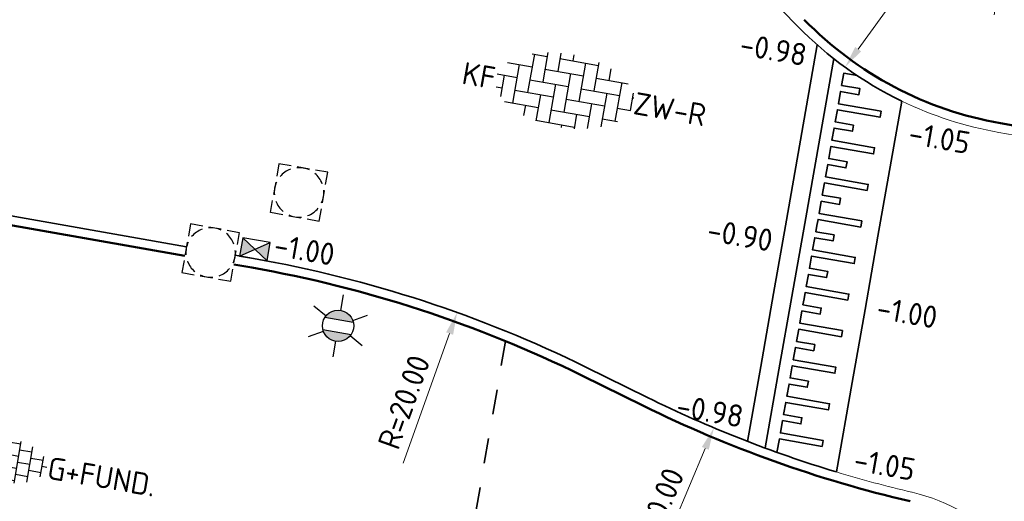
# Model space of a CAD drawing. Header units: metres. Extents: x 2514 to 227642, y 1683 to 852646.
# Tile 249 of 256: x 113870.21 to 113886.11, y 426285.46 to 426293.24. Entities that reach past the tile are written whole.
import ezdxf
from ezdxf.enums import TextEntityAlignment as Align

# ---------------------------------------------------------------- set-up
doc = ezdxf.new("R2010")
doc.units = ezdxf.units.M
doc.linetypes.add('ZZ-HIDDEN-SO', pattern=[4, 2, -2])
doc.layers.get('Defpoints').update_dxf_attribs({"color": 244, "lineweight": 35})
for name, color, linetype, lineweight in [('N-WE-GR-HEESTER-S', 94, 'Continuous', 13), ('N-WE-IE-MEUBILAIR_WEGMEUBILAIR_LICHTMAST-S', 7, 'Continuous', 25), ('N-WE-RI-HWA_KOLK-S', 150, 'Continuous', 25), ('N-WE-RI-PUT-OPHOOGTEBRENGEN-S', 7, 'Continuous', 25), ('N-WE-VH-DREMPEL_BESTRAAT-G', 1, 'Continuous', 35), ('N-WE-VH-KANTOPSLUITING_ACHTERKANTBAND-G', 1, 'Continuous', 50), ('N-WE-VH-KANTOPSLUITING_OPSLUITBAND_150X250-G', 1, 'Continuous', 35), ('N-WE-VH-KANTOPSLUITING_TROTTOIRBAND_130 150-G', 2, 'Continuous', 13), ('N-WE-VH-M', 7, 'Continuous', 18), ('N-WE-VH-MATERIAALGRENS-G', 7, 'ZZ-HIDDEN-SO', 35), ('N-WE-VH-NAP-T18', 1, 'Continuous', 18), ('N-WE-VH-VERHARDING_BETONSTRAATSTEEN-S', 1, 'Continuous', 25), ('N-WE-VH-VERHARDING_TEGEL-S', 1, 'Continuous', 25)]:
    doc.layers.add(name, color=color, linetype=linetype, lineweight=lineweight)
doc.styles.add('ISO', font='NLCS-ISO.ttf')
doc.styles.add('NLCS-ISO', font='NLCS-ISO.ttf', dxfattribs={"height": 1.8})
doc.styles.add('NLCS-ISO-M200-T18', font='NLCS-ISO.ttf', dxfattribs={"height": 0.36})
doc.dimstyles.new('NLCS-M200-T18-PIJL_L2_H1', dxfattribs={"dimscale": 0.2, "dimtxt": 2.5, "dimasz": 1.8, "dimexe": 2, "dimexo": 2, "dimgap": 0.7, "dimtad": 1, "dimzin": 0, "dimdsep": 46, "dimtxsty": 'NLCS-ISO-M200-T18', "dimcen": 0, "dimdle": 2, "dimclrd": 256, "dimclre": 256, "dimclrt": 1, "dimadec": 1, "dimazin": 0, "dimtfac": 1, "dimtdec": 3, "dimtofl": 0, "dimtmove": 0, "dimatfit": 3, "dimfxl": 2, "dimfxlon": 1, "dimtfillclr": 256, "dimtolj": 1, "dimtzin": 0, "dimlwd": -1, "dimlwe": -1, "dimarcsym": 0})

# ---------------------------------------------------------------- blocks, each defined once
blk = doc.blocks.new('SGR-HEESTERS-SO')
at = {"ltscale": 0.1}
h = blk.add_hatch(dxfattribs=at)
h.set_pattern_fill('GR-HEESTERS', color=256, scale=0.1, style=0, pattern_type=2)
h.set_pattern_definition([(0, (-2.018678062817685, -1.134114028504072), (0, 0.75), [0.07663900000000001, -0.6733610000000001]), (45, (-1.942038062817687, -1.134114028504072), (4.440892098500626e-17, 0.7499998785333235), [0.078192, -0.9824680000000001]), (90, (-1.886748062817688, -1.078824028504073), (-0.75, 4.592425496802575e-17), [0.07663900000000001, -0.6733610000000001]), (135, (-1.886748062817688, -1.002184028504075), (-0.7499998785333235, 4.440892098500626e-17), [0.078192, -0.9824680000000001]), (180, (-1.942038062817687, -0.9468940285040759), (-9.184850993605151e-17, -0.75), [0.07663900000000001, -0.6733610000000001]), (225, (-2.018678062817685, -0.9468940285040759), (-1.332267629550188e-16, -0.7499998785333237), [0.078192, -0.9824680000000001]), (270, (-2.073968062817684, -1.002184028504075), (0.75, -1.377727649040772e-16), [0.07663900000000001, -0.6733610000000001]), (315, (-2.073968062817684, -1.078824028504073), (0.7499998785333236, -1.776356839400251e-16), [0.078192, -0.9824680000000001]), (90, (-1.980358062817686, -1.227004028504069), (-0.75, 4.592425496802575e-17), [0.3744400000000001, -0.37546])])
edge = h.paths.add_edge_path()
edge.add_ellipse((0, 0), major_axis=(1.980358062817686, 0), ratio=0.5254120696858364, start_angle=0, end_angle=360, ccw=False)
at = {"ltscale": 0.1, "style": 'NLCS-ISO'}
blk.add_attdef('TYPE', text='', height=0.5, dxfattribs=at).set_placement((3.470943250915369, -0.01606055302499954), align=Align.MIDDLE_CENTER)
blk = doc.blocks.new('SVH-TEGEL_200X200_HALFST_KL-SO')
for p, q in [((-1, -1.70458307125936), (-1, 1.70458307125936)), ((-3.05311331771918e-16, -1.78372119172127), (-1.387778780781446e-16, 1.78372119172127)), ((0.9999999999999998, -1.704583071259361), (0.9999999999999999, 1.70458307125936)), ((-2.000000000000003, 1), (-3.000000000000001, 1.000000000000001)), ((-3.000000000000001, -0.8349495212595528), (-3.000000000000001, 0.8349495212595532)), ((-1.000000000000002, 1.5), (-2.000000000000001, 1.5)), ((-2, -1.441329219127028), (-2, 1.441329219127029)), ((-2.164934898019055e-15, 1), (-1.000000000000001, 1.000000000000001)), ((0.9999999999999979, 1.5), (-1.054711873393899e-15, 1.5)), ((1.999999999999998, 0.9999999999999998), (0.999999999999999, 1)), ((2, -1.441329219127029), (2, 1.441329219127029)), ((3, -0.8349495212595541), (3, 0.8349495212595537)), ((-3.000000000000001, 0.5000000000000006), (-3.25879357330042, 0.5000000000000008)), ((-2, 2.447365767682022e-16), (-3, 9.110996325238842e-16)), ((-1.000000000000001, 0.5000000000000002), (-2.000000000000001, 0.5000000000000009)), ((5.551115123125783e-17, -1.927830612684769e-19), (-1, 6.661702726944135e-16)), ((0.999999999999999, 0.4999999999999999), (-1.054711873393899e-15, 0.5000000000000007)), ((2, -2.451221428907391e-16), (1, 4.212409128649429e-16)), ((2.999999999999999, 0.4999999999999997), (1.999999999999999, 0.5000000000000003)), ((3.39489953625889, -8.683490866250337e-17), (3, 1.763115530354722e-16)), ((-3.000000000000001, -0.4999999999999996), (-3.258793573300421, -0.4999999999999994)), ((-1.000000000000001, -0.4999999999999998), (-2, -0.4999999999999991)), ((0.999999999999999, -0.5000000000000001), (5.551115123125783e-17, -0.4999999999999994)), ((2.999999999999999, -0.5000000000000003), (2, -0.4999999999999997)), ((-2.000000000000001, -0.9999999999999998), (-2.811212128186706, -0.9999999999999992)), ((-1, -1.500000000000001), (-1.837083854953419, -1.5)), ((-1.054711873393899e-15, -1), (-1, -0.9999999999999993)), ((1, -1.500000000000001), (5.551115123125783e-17, -1.5)), ((1.999999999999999, -1), (1, -0.9999999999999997))]:
    blk.add_line(p, q)
at = {"style": 'NLCS-ISO'}
blk.add_attdef('FORMAAT', text='', height=1.8, dxfattribs=at).set_placement((-3.358793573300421, 1.771663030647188e-16), align=Align.MIDDLE_RIGHT)
blk.add_attdef('KLEUR', text='', height=1.8, dxfattribs=at).set_placement((3.49489953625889, -8.683490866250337e-17), align=Align.MIDDLE_LEFT)
at = {"style": 'NLCS-ISO', "flags": 1}
blk.add_attdef('FUNCTIE', text='', height=1.8, dxfattribs=at).set_placement((0.1159930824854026, -3.584775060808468), align=Align.MIDDLE_CENTER)
blk = doc.blocks.new('SVH-BSS_KEIFORMAAT_ELLEBOOG-SO')
at = {"ltscale": 0.1}
for p, q in [((-3.104154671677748, 2.485541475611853), (-1.871609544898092, 2.485541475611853)), ((-2.92160954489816, 2.48554147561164), (-2.92160954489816, -0.6644585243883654)), ((-1.871609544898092, 2.805519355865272), (-1.871609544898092, 0.3855414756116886)), ((-0.8216095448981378, 2.941359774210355), (-0.8216095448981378, 1.435541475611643)), ((-0.8216095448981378, 2.485541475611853), (2.32839045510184, 2.485541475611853)), ((0.2283904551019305, 2.970445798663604), (0.2283904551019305, 2.485541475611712)), ((1.278390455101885, 2.485541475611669), (1.278390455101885, -0.664458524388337)), ((2.32839045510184, 2.709488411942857), (2.32839045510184, 0.3855414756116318)), ((3.378390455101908, 2.384775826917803), (3.378390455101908, 1.4355414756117)), ((-4.954776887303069, 1.435541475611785), (-2.92160954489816, 1.435541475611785)), ((-3.971609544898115, 1.435541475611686), (-3.971609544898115, -1.71445852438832)), ((-1.871609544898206, 1.435541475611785), (1.278390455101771, 1.435541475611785)), ((0.2283904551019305, 1.435541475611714), (0.2283904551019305, -1.714458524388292)), ((2.328390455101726, 1.435541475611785), (4.954776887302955, 1.435541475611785)), ((4.428390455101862, 1.435541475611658), (4.428390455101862, -1.714458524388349)), ((-5.610382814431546, 0.3855414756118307), (-3.971609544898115, 0.3855414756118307)), ((-5.02160954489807, 0.3855414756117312), (-5.02160954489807, -1.36993364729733)), ((-2.92160954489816, 0.3855414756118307), (0.2283904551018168, 0.3855414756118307)), ((-0.8216095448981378, 0.385541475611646), (-0.8216095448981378, -2.76445852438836)), ((1.278390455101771, 0.3855414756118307), (4.428390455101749, 0.3855414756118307)), ((3.378390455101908, 0.3855414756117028), (3.378390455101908, -2.384775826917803)), ((5.47839045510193, 0.7434310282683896), (5.47839045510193, -0.6644585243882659)), ((5.478390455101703, 0.3855414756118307), (5.610382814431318, 0.3855414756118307)), ((-5.515026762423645, -0.6644585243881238), (-5.02160954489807, -0.6644585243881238)), ((-3.971609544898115, -0.6644585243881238), (-0.8216095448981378, -0.6644585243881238)), ((-1.871609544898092, -0.6644585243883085), (-1.871609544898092, -2.805519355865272)), ((0.2283904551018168, -0.6644585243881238), (3.378390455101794, -0.6644585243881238)), ((2.32839045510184, -0.6644585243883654), (2.32839045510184, -2.709488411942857)), ((4.428390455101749, -0.6644585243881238), (5.515026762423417, -0.6644585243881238)), ((-4.622465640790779, -1.714458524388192), (-1.871609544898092, -1.714458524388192)), ((-2.92160954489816, -1.714458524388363), (-2.92160954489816, -2.545893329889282)), ((-0.8216095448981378, -1.714458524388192), (2.32839045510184, -1.714458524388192)), ((1.278390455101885, -1.714458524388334), (1.278390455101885, -2.895995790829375)), ((3.378390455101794, -1.714458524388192), (4.622465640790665, -1.714458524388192)), ((-1.871609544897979, -2.764458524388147), (1.278390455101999, -2.764458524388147)), ((0.2283904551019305, -2.764458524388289), (0.2283904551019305, -2.970445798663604))]:
    blk.add_line(p, q, dxfattribs=at)
at = {"style": 'NLCS-ISO'}
blk.add_attdef('FORMAAT', text='', height=1.8, dxfattribs=at).set_placement((-5.710382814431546, -4.440892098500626e-15), align=Align.MIDDLE_RIGHT)
blk.add_attdef('KLEUR', text='', height=1.8, dxfattribs=at).set_placement((5.710382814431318, 0), align=Align.MIDDLE_LEFT)
at = {"style": 'NLCS-ISO', "flags": 1}
blk.add_attdef('FUNCTIE', text='', height=1.8, dxfattribs=at).set_placement((0.1159930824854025, -3.584775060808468), align=Align.MIDDLE_CENTER)
blk = doc.blocks.new('SRI-PUT_OPHOOGTEBRENGEN-SO-flat-51')
at = {"layer": 'N-WE-RI-PUT-OPHOOGTEBRENGEN-S', "lineweight": -3}
for points in [[(-0.1254495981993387, 0.4301388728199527), (-0.3224537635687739, 0.4648194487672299), (-0.3571227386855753, 0.2678811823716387)], [(0.1700072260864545, 0.3781267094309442), (-0.02696399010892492, 0.4128014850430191)], [(-0.3744601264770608, 0.1693955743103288), (-0.4091349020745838, -0.02757564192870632)], [(0.3787441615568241, -0.1663076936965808), (0.4134189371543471, 0.03066352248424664)], [(-0.4264722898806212, -0.1260612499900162), (-0.4611528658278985, -0.3230654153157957), (-0.2641816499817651, -0.3577401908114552)], [(0.1297607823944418, -0.427089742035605), (0.3267319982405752, -0.4617645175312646), (0.3614067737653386, -0.2647933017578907)], [(-0.1656960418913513, -0.3750775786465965), (0.03127517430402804, -0.4097523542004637)]]:
    blk.add_lwpolyline(points, dxfattribs=at)
at = {"layer": 'N-WE-RI-PUT-OPHOOGTEBRENGEN-S'}
blk.add_lwpolyline([(0.2684884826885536, 0.3607646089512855), (0.4654582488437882, 0.3260815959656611), (0.4307810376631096, 0.1291447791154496)], dxfattribs=at)
at = {"layer": 'N-WE-RI-PUT-OPHOOGTEBRENGEN-S', "lineweight": -3, "ltscale": 0.2}
for start, end in [(110.0111660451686, 140.0111660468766), (65.01595826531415, 95.0159582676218), (155.0111660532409, 185.0111660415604), (20.01595825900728, 50.01595826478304), (335.0159582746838, 5.015958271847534), (200.0111660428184, 230.0111660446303), (290.0159582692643, 320.0159582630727), (245.0111660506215, 275.0111660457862)]:
    blk.add_arc((0.002139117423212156, 0.00152746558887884), 0.3999999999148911, start, end, dxfattribs=at)
blk = doc.blocks.new('SRI-PUT_OPHOOGTEBRENGEN-SO-flat-74')
at = {"layer": 'N-WE-RI-PUT-OPHOOGTEBRENGEN-S', "lineweight": -3}
for points in [[(-0.1315355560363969, 0.4265464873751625), (-0.3286492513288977, 0.4604019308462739), (-0.3625046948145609, 0.2632882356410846)], [(0.1641349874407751, 0.3757633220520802), (-0.03297870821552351, 0.4096187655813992)], [(0.4259444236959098, 0.1278334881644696), (0.4598055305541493, 0.3249801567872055), (0.2626918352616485, 0.3588356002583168)], [(-0.3794324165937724, 0.1647313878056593), (-0.4132878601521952, -0.03238230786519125)], [(0.3751612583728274, -0.1678370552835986), (0.4090167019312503, 0.02927664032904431)], [(0.1272370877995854, -0.4296135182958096), (0.3243837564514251, -0.4634746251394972), (0.358233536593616, -0.2663939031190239)], [(-0.1684334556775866, -0.3788303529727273), (0.02868023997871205, -0.4126857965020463)]]:
    blk.add_lwpolyline(points, dxfattribs=at)
at = {"layer": 'N-WE-RI-PUT-OPHOOGTEBRENGEN-S'}
blk.add_lwpolyline([(-0.2669860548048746, -0.3618779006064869), (-0.4640983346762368, -0.3280142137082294), (-0.4302403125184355, -0.1309349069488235)], dxfattribs=at)
at = {"layer": 'N-WE-RI-PUT-OPHOOGTEBRENGEN-S', "lineweight": -3, "ltscale": 0.2}
for start, end in [(110.2542023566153, 140.2542023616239), (65.24941013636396, 95.24941013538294), (155.2542023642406, 185.2542023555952), (20.24941013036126, 50.24941013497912), (335.2494101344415, 5.249410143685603), (200.254202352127, 230.2542023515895), (290.2494101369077, 320.2494101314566), (245.2542023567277, 275.2542023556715)]:
    blk.add_arc((-0.002132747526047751, -0.001536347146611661), 0.3999999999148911, start, end, dxfattribs=at)
blk = doc.blocks.new('N-SRI-KOLK_STRAAT_450X300-SO')
h = blk.add_hatch(color=256)
h.dxf.hatch_style = 1
h.paths.add_polyline_path([(-7.122080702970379e-14, 0.7499999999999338), (-1.125000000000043, 1.49999999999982), (-1.125000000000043, 4.75175454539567e-14)])
h.paths.add_polyline_path([(1.1249999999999, 1.49999999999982), (-7.122080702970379e-14, 0.7499999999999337), (1.1249999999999, 4.75175454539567e-14)])
for p, q in [((-1.125000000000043, 4.75175454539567e-14), (1.1249999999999, 1.49999999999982)), ((1.1249999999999, 4.75175454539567e-14), (-1.125000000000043, 1.49999999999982))]:
    blk.add_line(p, q)
at = {"flags": 128}
blk.add_lwpolyline([(-1.125000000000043, 4.75175454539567e-14), (1.1249999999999, 4.75175454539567e-14), (1.1249999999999, 1.49999999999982), (-1.125000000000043, 1.49999999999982)], close=True, dxfattribs=at)
blk = doc.blocks.new('*D510')
at = {"layer": 'Defpoints', "color": 0, "ltscale": 0.2, "transparency": 16777216}
for p in [(113889.1862096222, 426305.0790978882), (113881.4220635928, 426286.6476563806)]:
    blk.add_point(p, dxfattribs=at)
at = {"layer": 'N-WE-VH-M', "ltscale": 0.2, "transparency": 16777216}
blk.add_line((113880.4189359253, 426284.2663141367), (113881.2823089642, 426286.3158904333), dxfattribs=at)
blk.add_solid([(113881.2270146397, 426286.3391828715), (113881.3376032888, 426286.2925979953), (113881.4220635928, 426286.6476563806)], dxfattribs=at)
at = {"layer": 'N-WE-VH-M', "color": 1, "ltscale": 0.2, "transparency": 16777216, "insert": (113880.4858420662, 426285.2494456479), "char_height": 0.36, "attachment_point": 5, "rotation": 67.15700162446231, "style": 'NLCS-ISO-M200-T18'}
blk.add_mtext('\\A1;R=20.00', dxfattribs=at)
blk = doc.blocks.new('*D512')
at = {"layer": 'Defpoints', "color": 0, "ltscale": 0.2, "transparency": 16777216}
for p in [(113877.2733890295, 426288.5104554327), (113870.5135512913, 426269.6874749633)]:
    blk.add_point(p, dxfattribs=at)
at = {"layer": 'N-WE-VH-M', "ltscale": 0.2, "transparency": 16777216}
blk.add_line((113876.4000179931, 426286.0785263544), (113877.1517119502, 426288.1716417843), dxfattribs=at)
blk.add_solid([(113877.0952430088, 426288.1919212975), (113877.2081808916, 426288.151362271), (113877.2733890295, 426288.5104554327)], dxfattribs=at)
at = {"layer": 'N-WE-VH-M', "color": 1, "ltscale": 0.2, "transparency": 16777216, "insert": (113876.4138587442, 426287.0638346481), "char_height": 0.36, "attachment_point": 5, "rotation": 70.24542389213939, "style": 'NLCS-ISO-M200-T18'}
blk.add_mtext('\\A1;R=20.00', dxfattribs=at)
blk = doc.blocks.new('*D799')
at = {"layer": 'Defpoints', "color": 0, "ltscale": 0.2, "transparency": 16777216}
for p in [(113887.0652091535, 426297.3294957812), (113883.5389000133, 426292.4751014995)]:
    blk.add_point(p, dxfattribs=at)
at = {"layer": 'N-WE-VH-M', "ltscale": 0.2, "transparency": 16777216}
blk.add_line((113885.4980304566, 426295.1720833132), (113883.7504785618, 426292.7663651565), dxfattribs=at)
blk.add_solid([(113883.701934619, 426292.8016282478), (113883.7990225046, 426292.7311020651), (113883.5389000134, 426292.4751014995)], dxfattribs=at)
at = {"layer": 'N-WE-VH-M', "color": 1, "ltscale": 0.2, "transparency": 16777216, "insert": (113884.7654285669, 426294.7080461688), "char_height": 0.36, "attachment_point": 5, "rotation": 54.00474930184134, "style": 'NLCS-ISO-M200-T18'}
blk.add_mtext('\\A1;R=6.00', dxfattribs=at)
blk = doc.blocks.new('N-SIE-WEG_LICHTMAST-SO')
h = blk.add_hatch(color=256)
h.paths.add_polyline_path([(1.162672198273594, 0.5, 0.6585046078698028), (-1.162672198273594, 0.5)])
h.paths.add_polyline_path([(-1.162672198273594, -0.5, 0.6585046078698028), (1.162672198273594, -0.5)])
at = {"flags": 128}
for points in [[(8.349587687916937e-10, 1.265625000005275), (1.669846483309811e-09, 2.53125000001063)], [(-2.192125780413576, 1.265625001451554), (-1.096064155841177, 0.6328125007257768)], [(1.096064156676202, 0.6328124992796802), (2.192125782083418, 1.26562499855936)], [(-1.162672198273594, 0.5), (1.162672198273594, 0.5)], [(-2.192125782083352, -1.26562499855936), (-1.096064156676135, -0.6328124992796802)], [(-1.162672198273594, -0.5), (1.162672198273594, -0.5)], [(2.192125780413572, -1.265625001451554), (1.096064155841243, -0.6328125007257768)], [(-8.349587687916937e-10, -1.265625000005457), (-1.669775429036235e-09, -2.53125000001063)]]:
    blk.add_lwpolyline(points, dxfattribs=at)
at = {"ltscale": 0.5}
blk.add_circle((0, 0), 1.265625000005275, dxfattribs=at)
at = {"style": 'NLCS-ISO'}
blk.add_attdef('TYPE', text='', height=1.8, dxfattribs=at).set_placement((1.669846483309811e-09, 2.53125000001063), align=Align.BOTTOM_CENTER)

msp = doc.modelspace()

# ---------------------------------------------------------------- linework, layer by layer
at = {"layer": 'N-WE-VH-DREMPEL_BESTRAAT-G'}
for points in [[(113883.0915680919, 426292.8339227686), (113882.5929206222, 426290.0020328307), (113882.3848225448, 426288.8202142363), (113882.1767244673, 426287.6383956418), (113881.9637253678, 426286.4287434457)], [(113883.35718511, 426292.6124461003), (113882.8883752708, 426289.9500083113), (113882.6802771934, 426288.7681897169), (113882.472179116, 426287.5863711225), (113882.249866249, 426286.3238247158)], [(113882.4401506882, 426286.2511747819), (113882.4783923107, 426286.468354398), (113883.1677864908, 426286.3469638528), (113883.1851279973, 426286.4454487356), (113882.4957338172, 426286.5668392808), (113882.5304168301, 426286.7638090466), (113882.8258714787, 426286.7117845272), (113882.8432129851, 426286.8102694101), (113882.5477583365, 426286.8622939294), (113882.5824413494, 426287.0592636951), (113883.2718355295, 426286.93787315), (113883.289177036, 426287.0363580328), (113882.5997828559, 426287.1577485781), (113882.6344658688, 426287.3547183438), (113882.9299205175, 426287.3026938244), (113882.9472620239, 426287.4011787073), (113882.6518073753, 426287.4532032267), (113882.6691488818, 426287.5516881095), (113882.6864903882, 426287.6501729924), (113883.3758845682, 426287.5287824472), (113883.3932260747, 426287.6272673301), (113882.7038318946, 426287.7486578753), (113882.7385149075, 426287.945627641), (113883.0339695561, 426287.8936031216), (113883.0513110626, 426287.9920880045), (113882.7558564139, 426288.0441125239), (113882.7905394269, 426288.2410822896), (113883.479933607, 426288.1196917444), (113883.4972751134, 426288.2181766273), (113882.8078809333, 426288.3395671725), (113882.8425639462, 426288.5365369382), (113883.1380185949, 426288.4845124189), (113883.1553601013, 426288.5829973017), (113882.8599054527, 426288.6350218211), (113882.8772469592, 426288.733506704), (113882.8945884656, 426288.8319915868), (113883.5839826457, 426288.7106010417), (113883.6013241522, 426288.8090859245), (113882.9119299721, 426288.9304764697), (113882.946612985, 426289.1274462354), (113883.2420676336, 426289.0754217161), (113883.25940914, 426289.1739065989), (113882.9639544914, 426289.2259311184), (113882.9986375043, 426289.4229008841), (113883.6880316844, 426289.3015103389), (113883.7053731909, 426289.3999952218), (113883.0159790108, 426289.5213857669), (113883.0506620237, 426289.7183555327), (113883.3461166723, 426289.6663310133), (113883.3634581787, 426289.7648158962), (113883.0680035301, 426289.8168404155), (113883.0853450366, 426289.9153252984), (113883.102686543, 426290.0138101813), (113883.7920807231, 426289.8924196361), (113883.8094222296, 426289.990904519), (113883.1200280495, 426290.1122950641), (113883.1547110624, 426290.3092648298), (113883.450165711, 426290.2572403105), (113883.4675072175, 426290.3557251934), (113883.1720525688, 426290.4077497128), (113883.2067355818, 426290.6047194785), (113883.8961297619, 426290.4833289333), (113883.9134712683, 426290.5818138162), (113883.2240770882, 426290.7032043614), (113883.2587601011, 426290.9001741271), (113883.5542147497, 426290.8481496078), (113883.5715562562, 426290.9466344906), (113883.2761016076, 426290.99865901), (113883.3107846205, 426291.1956287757), (113884.0001788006, 426291.0742382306), (113884.0175203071, 426291.1727231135), (113883.328126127, 426291.2941136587), (113883.3628091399, 426291.4910834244), (113883.6582637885, 426291.4390589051), (113883.6756052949, 426291.5375437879), (113883.3801506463, 426291.5895683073), (113883.4148336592, 426291.786538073), (113884.1042278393, 426291.6651475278), (113884.1215693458, 426291.7636324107), (113883.4321751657, 426291.8850229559), (113883.4668581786, 426292.0819927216), (113883.7623128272, 426292.0299682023), (113883.7796543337, 426292.1284530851), (113883.484199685, 426292.1804776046), (113883.518882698, 426292.3774473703), (113883.7332508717, 426292.3397007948)], [(113884.4549570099, 426291.9270348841), (113884.0701938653, 426289.7419102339), (113883.8620957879, 426288.5600916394), (113883.6539977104, 426287.378273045), (113883.3997672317, 426285.9344619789)]]:
    msp.add_lwpolyline(points, dxfattribs=at)
at = {"layer": 'N-WE-VH-KANTOPSLUITING_ACHTERKANTBAND-G', "ltscale": 0.2}
msp.add_lwpolyline([(113886.0507310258, 426291.5681301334), (113887.1620300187, 426291.3724493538)], dxfattribs=at)
at = {"layer": 'N-WE-VH-KANTOPSLUITING_ACHTERKANTBAND-G', "ltscale": 0.2, "flags": 128}
msp.add_lwpolyline([(113872.8762269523, 426289.4268256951), (113865.1306035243, 426290.7906977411)], dxfattribs=at)
msp.add_lwpolyline([(113884.5894443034, 426285.4604269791, -0.05694968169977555), (113880.2820839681, 426287.0031734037), (113879.2851093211, 426287.4942789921, 0.07097143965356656), (113873.955840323, 426289.2367242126), (113873.6636372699, 426289.2881761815)], format="xyb", dxfattribs=at)
at = {"layer": 'N-WE-VH-KANTOPSLUITING_ACHTERKANTBAND-G', "ltscale": 0.2}
msp.add_arc((113887.0652091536, 426297.3294957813), 5.85, 224.3233773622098, 260.0135621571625, dxfattribs=at)
at = {"layer": 'N-WE-VH-KANTOPSLUITING_OPSLUITBAND_150X250-G', "ltscale": 0.2, "flags": 128}
for points in [[(113880.3039924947, 426295.6650311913), (113882.7727628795, 426293.1372523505)], [(113872.9021451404, 426289.5745695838), (113865.156615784, 426290.9384250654)]]:
    msp.add_lwpolyline(points, dxfattribs=at)
at = {"layer": 'N-WE-VH-KANTOPSLUITING_OPSLUITBAND_150X250-G', "ltscale": 0.2}
msp.add_lwpolyline([(113882.7727628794, 426293.1372523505, 0.08699912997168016), (113884.4549570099, 426291.9270348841, 0.08699912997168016)], format="xyb", dxfattribs=at)
at = {"layer": 'N-WE-VH-KANTOPSLUITING_OPSLUITBAND_150X250-G', "ltscale": 0.2, "flags": 128}
msp.add_lwpolyline([(113883.3997672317, 426285.9344619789, -0.04107011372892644), (113880.3483677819, 426287.1377336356), (113879.3513931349, 426287.628839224, 0.07097143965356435), (113873.9818525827, 426289.3844515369), (113873.689555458, 426289.4359200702)], format="xyb", dxfattribs=at)
at = {"layer": 'N-WE-VH-KANTOPSLUITING_TROTTOIRBAND_130 150-G', "ltscale": 0.2}
msp.add_lwpolyline([(113884.4549570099, 426291.9270348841, 0.06905664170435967), (113886.0247187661, 426291.4204028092), (113887.136017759, 426291.2247220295)], format="xyb", dxfattribs=at)
at = {"layer": 'N-WE-VH-KANTOPSLUITING_TROTTOIRBAND_130 150-G', "ltscale": 0.2, "flags": 128}
msp.add_lwpolyline([(113884.6189837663, 426285.6075687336, -0.01578241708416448), (113883.3997672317, 426285.9344619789, -0.01578241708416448)], format="xyb", dxfattribs=at)
at = {"layer": 'N-WE-VH-KANTOPSLUITING_TROTTOIRBAND_130 150-G', "ltscale": 0.2}
msp.add_arc((113883.9392814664, 426282.6855777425), 3, 8.392136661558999, 76.81315623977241, dxfattribs=at)
at = {"layer": 'N-WE-VH-MATERIAALGRENS-G', "ltscale": 0.2}
msp.add_lwpolyline([(113878.0539941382, 426288.0495070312), (113877.024, 426282.106)], dxfattribs=at)

# ---------------------------------------------------------------- block references
at = {"layer": 'N-WE-GR-HEESTER-S', "xscale": 0.5, "yscale": 0.5, "zscale": 0.5, "rotation": 350.0135621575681}
msp.add_blockref('SGR-HEESTERS-SO', (113886.6066064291, 426293.5806335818), dxfattribs=at).add_auto_attribs({'TYPE': 'L'})
at = {"layer": 'N-WE-IE-MEUBILAIR_WEGMEUBILAIR_LICHTMAST-S', "xscale": 0.2, "yscale": 0.2, "zscale": 0.2, "rotation": 350.1566500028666}
msp.add_blockref('N-SIE-WEG_LICHTMAST-SO', (113875.3496745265, 426288.295534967), dxfattribs=at)
at = {"layer": 'N-WE-RI-HWA_KOLK-S', "ltscale": 0.2, "xscale": 0.2, "yscale": 0.2, "zscale": 0.2, "rotation": 350.0135620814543}
msp.add_blockref('N-SRI-KOLK_STRAAT_450X300-SO', (113873.9818525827, 426289.3844515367), dxfattribs=at)
at = {"layer": 'N-WE-RI-PUT-OPHOOGTEBRENGEN-S', "ltscale": 0.2}
for name, p in [('SRI-PUT_OPHOOGTEBRENGEN-SO-flat-74', (113874.7220678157, 426290.4525538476)), ('SRI-PUT_OPHOOGTEBRENGEN-SO-flat-51', (113873.2892478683, 426289.4782747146))]:
    msp.add_blockref(name, p, dxfattribs=at)
at = {"layer": 'N-WE-VH-VERHARDING_BETONSTRAATSTEEN-S', "extrusion": (0.014174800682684, -0.02020285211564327, 0.9996954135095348)}
ref = msp.add_blockref('SVH-BSS_KEIFORMAAT_ELLEBOOG-SO', (338064.760380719, 283472.4397691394, -6998.103892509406), dxfattribs=dict(at, xscale=0.2000000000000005, yscale=0.2000000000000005, zscale=0.2000000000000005, rotation=314.9678780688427))
ref.add_attrib('FORMAAT', 'KF', dxfattribs={"layer": '0', "extrusion": (0.014174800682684, -0.02020285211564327, 0.9996954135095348), "height": 0.36, "rotation": 314.967878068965, "style": 'NLCS-ISO'}).set_placement((338063.9532635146, 283473.2477918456, -6998.103892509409), align=Align.MIDDLE_RIGHT)
ref.add_attrib('KLEUR', 'ZW-R', dxfattribs={"layer": '0', "extrusion": (0.014174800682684, -0.02020285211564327, 0.9996954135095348), "height": 0.36, "rotation": 314.967878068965, "style": 'NLCS-ISO'}).set_placement((338065.5674979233, 283471.6317464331, -6998.103892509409), align=Align.MIDDLE_LEFT)
at = {"layer": 'N-WE-VH-VERHARDING_TEGEL-S', "xscale": 0.2000000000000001, "yscale": 0.2000000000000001, "zscale": 0.2000000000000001, "rotation": 350.3468327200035}
msp.add_blockref('SVH-TEGEL_200X200_HALFST_KL-SO', (113869.9757566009, 426286.1218346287), dxfattribs=at).add_auto_attribs({'FORMAAT': '21x21', 'KLEUR': 'G+FUND.'})

# ---------------------------------------------------------------- texts
at = {"layer": 'N-WE-VH-NAP-T18', "style": 'ISO'}
for s, p in [('-0.98', (113881.817298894, 426292.6755023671)), ('-1.05', (113884.5454796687, 426291.2389914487)), ('-0.90', (113881.290258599, 426289.6742000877)), ('-1.00', (113874.2938917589, 426289.4326386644)), ('-1.00', (113884.029628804, 426288.416019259)), ('-0.98', (113880.7934047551, 426286.8344481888)), ('-1.05', (113883.658760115, 426285.9612606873))]:
    msp.add_text(s, height=0.36, rotation=350.0500476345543, dxfattribs=at).set_placement(p)

# ---------------------------------------------------------------- dimensions: what is measured, and where the dimension line sits
at = {"layer": 'N-WE-VH-M', "ltscale": 0.2}
dim = msp.add_radius_dim(center=(113889.1862096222, 426305.0790978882), mpoint=(113881.4220635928, 426286.6476563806), dimstyle='NLCS-M200-T18-PIJL_L2_H1', override={"dimpost": 'R=<>'}, dxfattribs=at)
dim.commit()
dim.dimension.update_dxf_attribs({"geometry": '*D510', "text_midpoint": (113880.4858420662, 426285.2494456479)})
for center, mpoint, picture, middle in [((113887.0652091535, 426297.3294957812), (113883.5389000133, 426292.4751014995), '*D799', (113885.0243295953, 426294.519976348)), ((113870.5135512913, 426269.6874749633), (113877.2733890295, 426288.5104554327), '*D512', (113876.7150264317, 426286.9556772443))]:
    dim = msp.add_radius_dim(center=center, mpoint=mpoint, dimstyle='NLCS-M200-T18-PIJL_L2_H1', override={"dimpost": 'R=<>'}, dxfattribs=at)
    dim.commit()
    dim.dimension.update_dxf_attribs({"geometry": picture, "text_midpoint": middle, "dimtype": 164})

doc.saveas('drawing.dxf')
